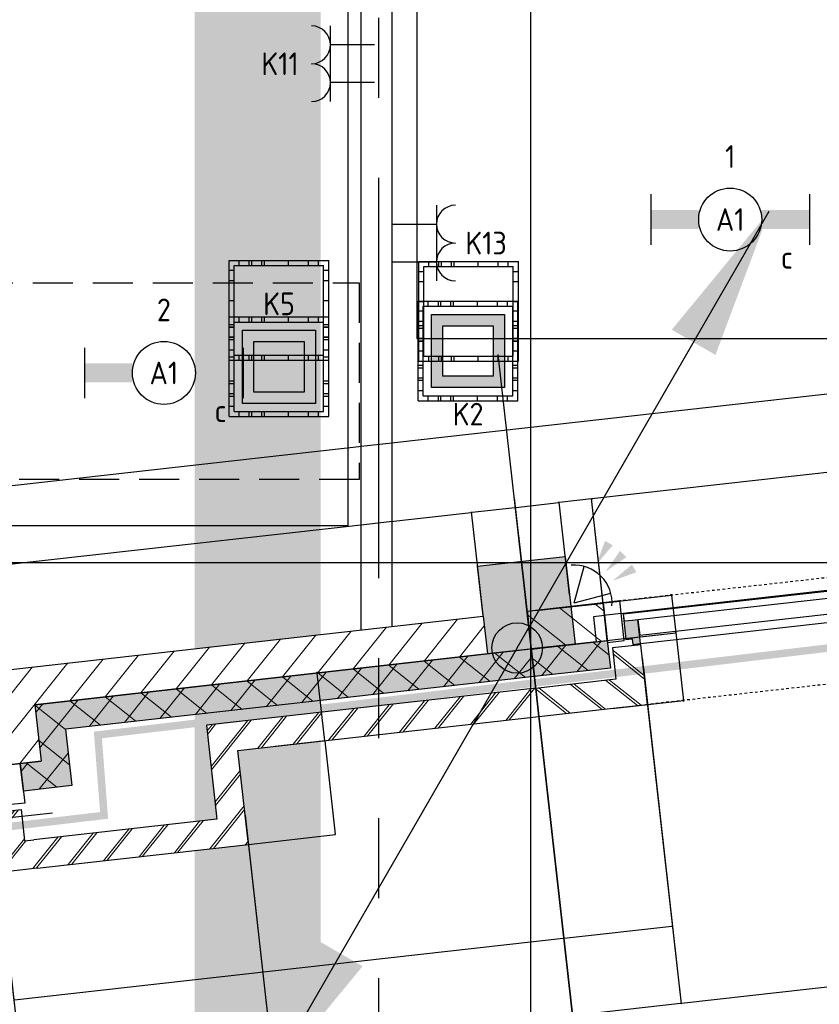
# Model space of a CAD drawing. Header units: millimetres. Extents: x -38031 to 110605, y -22066 to 88711.
# Tile 25 of 150: x 26082 to 29254, y 1748 to 5653. Entities that reach past the tile are written whole.
import ezdxf
from ezdxf.enums import TextEntityAlignment as Align

# ---------------------------------------------------------------- set-up
doc = ezdxf.new("R2010")
doc.units = ezdxf.units.MM
doc.header["$LTSCALE"] = 50
doc.set_wipeout_variables(frame=1)
for name, pattern in [('HIDDEN', [9.525, 6.35, -3.175]), ('HIDDEN2', [4.7625, 3.175, -1.5875]), ('PHANTOM', [63.5, 31.75, -6.35, 6.35, -6.35, 6.35, -6.35]), ('STYLE_01', [0.41664, 0.20828, -0.20836]), ('STYLE_06', [1.04164, 0.625, -0.20828, 0.06943, -0.13893])]:
    doc.linetypes.add(name, pattern=pattern)
for name, color, linetype in [('AL$1A---_ALGEMEEN', 8, 'Continuous'), ('AM$1A---_ARCERING', 8, 'Continuous'), ('Bouwkundig', 8, 'Continuous'), ('brandscheiding', 5, 'HIDDEN'), ('EL6121--', 3, 'Continuous'), ('EL6222--', 3, 'Continuous'), ('EL6311--', 3, 'Continuous'), ('EL6521--', 3, 'Continuous'), ('kaderscheiding', 9, 'Continuous'), ('Kastenscheiding', 4, 'PHANTOM'), ('LICHT_TEXT018', 1, 'Continuous'), ('stramien', 1, 'Continuous'), ('versterkte strook', 7, 'Continuous'), ('Vloerdoos', 3, 'Continuous'), ('Vloerdoos (1e)', 51, 'Continuous'), ('Vloerdoos OUD', 51, 'Continuous')]:
    doc.layers.add(name, color=color, linetype=linetype)
doc.styles.add('Arial', font='ARIAL.TTF')
doc.styles.add('BURO-018', font='iso.shx', dxfattribs={"height": 90})
doc.dimstyles.new('VyA', dxfattribs={"dimtxt": 2.272868, "dimasz": 2.120801, "dimexe": 1.5, "dimexo": 1.59, "dimgap": 0.5, "dimtad": 1, "dimdec": 0, "dimzin": 11, "dimtxsty": 'Arial', "dimblk": 'VW_SLASH', "dimcen": 0, "dimdle": 1, "dimazin": 0, "dimtfac": 0.8, "dimtdec": 0, "dimtix": 1, "dimtmove": 0, "dimatfit": 0, "dimldrblk": 'VW_FILLEDARROW', "dimfxl": 0, "dimfrac": 2, "dimtolj": 1, "dimtzin": 11, "dimarcsym": 0})
pattern_1 = [(45, (0, 0), (70.71068, -70.71068), []), (45, (7.07, -7.07), (70.71068, -70.71068), [])]
pattern_2 = [(135, (0, 0), (70.71068, 70.71068), []), (45, (299.34, -299.34), (70.71068, -70.71068), [])]
pattern_3 = [(45, (0, 0), (70.71068, -70.71068), [])]

# ---------------------------------------------------------------- blocks, each defined once
blk = doc.blocks.new('E00060')
at = {"color": 0, "linetype": 'Continuous'}
for q in [(-1.5, 3.598), (1.5, 3.598)]:
    blk.add_line((0, 1), q, dxfattribs=at)
blk.add_arc((0, 1), 3, 40.52878, 139.47122, dxfattribs=at)
for points in [[(-1.759, 6.211), (-1.082, 6.393), (-0.906, 4.381)], [(-0.351, 6.489), (0.351, 6.489), (0, 4.5)], [(1.082, 6.393), (1.759, 6.211), (0.906, 4.381)]]:
    blk.add_solid(points, dxfattribs=at)
at = {"color": 0, "linetype": 'Continuous', "style": 'BURO-018'}
for tag, p in [('E_TEXT1', (0, 9)), ('E_TEXT2', (5, 4))]:
    blk.add_attdef(tag, text='', height=1.8, dxfattribs=at).set_placement(p, align=Align.MIDDLE)
at = {"color": 0, "linetype": 'Continuous', "style": 'BURO-018', "flags": 1}
blk.add_attdef('E_MATCODE', text='', height=1.8, dxfattribs=at).set_placement((0, 0), align=Align.MIDDLE)
blk = doc.blocks.new('VLOERDOOS')
at = {"layer": 'Vloerdoos'}
for p, q in [((0, 395), (395, 395)), ((0, 395), (0, 0)), ((40, 375), (40, 395)), ((80, 375), (80, 395)), ((90, 375), (90, 395)), ((130, 375), (130, 395)), ((140, 375), (140, 395)), ((235, 375), (235, 395)), ((315, 375), (315, 395)), ((355, 375), (355, 395)), ((395, 395), (395, 0)), ((0, 355), (20, 355)), ((20, 375), (20, 20)), ((20, 375), (375, 375)), ((375, 375), (375, 20)), ((375, 355), (395, 355)), ((0, 315), (20, 315)), ((375, 315), (395, 315)), ((0, 305), (20, 305)), ((375, 305), (395, 305)), ((0, 265), (20, 265)), ((0, 255), (20, 255)), ((375, 265), (395, 265)), ((375, 255), (395, 255)), ((0, 160), (20, 160)), ((375, 160), (395, 160)), ((0, 80), (20, 80)), ((375, 80), (395, 80)), ((0, 40), (20, 40)), ((375, 40), (395, 40)), ((0, 0), (395, 0)), ((20, 20), (375, 20)), ((40, 0), (40, 20)), ((80, 0), (80, 20)), ((90, 0), (90, 20)), ((130, 0), (130, 20)), ((140, 0), (140, 20)), ((235, 0), (235, 20)), ((315, 0), (315, 20)), ((355, 0), (355, 20))]:
    blk.add_line(p, q, dxfattribs=at)
blk = doc.blocks.new('E00126')
at = {"color": 0, "linetype": 'Continuous'}
for p, q in [((-3, 4.5), (3, 4.5)), ((-1.5, 1), (-1.5, 4.5)), ((1.5, 1), (1.5, 4.5))]:
    blk.add_line(p, q, dxfattribs=at)
for centre in [(-1.5, 6), (1.5, 6)]:
    blk.add_arc(centre, 1.5, 180, 0, dxfattribs=at)
at = {"color": 0, "linetype": 'Continuous', "style": 'BURO-018'}
for tag, p in [('E_GKAST', (0, 11.5)), ('E_GROEP', (0, 8.5)), ('E_SGROEP', (4.5, 8.5))]:
    blk.add_attdef(tag, text='', height=1.8, dxfattribs=at).set_placement(p, align=Align.MIDDLE)
at = {"color": 0, "linetype": 'Continuous', "style": 'BURO-018', "flags": 1}
for tag, p in [('E_VERMCODE', (13, 8.5)), ('E_MATCODE', (0, 0))]:
    blk.add_attdef(tag, text='', height=1.8, dxfattribs=at).set_placement(p, align=Align.MIDDLE)
blk = doc.blocks.new('E00414')
at = {"color": 0, "linetype": 'Continuous'}
for p, q in [((-2.9, -2.9), (-2.9, 2.9)), ((-2.9, 2.9), (2.9, 2.9)), ((2.9, 2.9), (2.9, -2.9)), ((-2, 2), (2, 2)), ((-2, -2), (-2, 2)), ((2, 2), (2, -2)), ((2, -2), (-2, -2)), ((2.9, -2.9), (-2.9, -2.9))]:
    blk.add_line(p, q, dxfattribs=at)
at = {"color": 0}
for points in [[(-2.9, 2.9), (2.9, 2.9), (-2, 2), (2, 2)], [(-2, -2), (-2.9, -2.9), (-2, 2), (-2.9, 2.9)], [(2, 2), (2.9, 2.9), (2, -2), (2.9, -2.9)], [(2, -2), (2.9, -2.9), (-2, -2), (-2.9, -2.9)]]:
    blk.add_solid(points, dxfattribs=at)
at = {"color": 0, "linetype": 'Continuous', "style": 'BURO-018'}
for tag, p in [('E_GKAST', (0, 8)), ('E_GROEP', (0, 5)), ('E_SGROEP', (4.5, 5))]:
    blk.add_attdef(tag, text='', height=1.8, dxfattribs=at).set_placement(p, align=Align.MIDDLE)
at = {"color": 0, "linetype": 'Continuous', "style": 'BURO-018', "flags": 1}
for tag, p in [('E_VERMCODE', (13, 5)), ('E_MATCODE', (0, 0))]:
    blk.add_attdef(tag, text='', height=1.8, dxfattribs=at).set_placement(p, align=Align.MIDDLE)
blk = doc.blocks.new('E00170')
at = {"color": 0, "linetype": 'Continuous'}
for q in [(5, 8.66), (-5, -8.66)]:
    blk.add_line((0, 0), q, dxfattribs=at)
for points in [[(5, 8.66, 0, 1, 0), (3.5, 6.062, 1, 1, 0)], [(-5, -8.66, 0, 1, 0), (-3.5, -6.062, 1, 1, 0)]]:
    blk.add_lwpolyline(points, format="xyseb", dxfattribs=at)
at = {"color": 0, "const_width": 0.5}
blk.add_lwpolyline([(-0.25, 0, 1), (0.25, 0, 1)], format="xyb", close=True, dxfattribs=at)
at = {"color": 0, "linetype": 'Continuous'}
blk.add_circle((0, 0), 0.5, dxfattribs=at)
blk = doc.blocks.new('1115B6630')
at = {"color": 0}
for p, q in [((-6.3, 2), (-6.3, -2)), ((6.3, 2), (6.3, -2))]:
    blk.add_line(p, q, dxfattribs=at)
at = {"color": 0, "linetype": 'Continuous'}
blk.add_circle((0, 0), 2.5, dxfattribs=at)
at = {"color": 0}
for points in [[(-2.5, 0.75), (-6.3, 0.75), (-2.5, -0.75), (-6.3, -0.75)], [(2.5, 0.75), (6.3, 0.75), (2.5, -0.75), (6.3, -0.75)]]:
    blk.add_solid(points, dxfattribs=at)
at = {"color": 0, "linetype": 'Continuous', "style": 'BURO-018'}
for tag, p in [('E_GKAST', (0, 8)), ('E_GROEP', (0, 5)), ('E_SGROEP', (4.5, 5)), ('E_ARMCODE', (0, 0)), ('E_SLET', (4.5, -3))]:
    blk.add_attdef(tag, text='', height=1.8, dxfattribs=at).set_placement(p, align=Align.MIDDLE)
blk = doc.blocks.new('zijdetail kozijn 2kops')
at = {"color": 0}
blk.add_wipeout([(-63, 420), (-130, 420), (-130, 262), (-63, 262)], dxfattribs=at).dxf.layer = 'AL$1A---_ALGEMEEN'
at = {"layer": 'AM$1A---_ARCERING', "linetype": 'Continuous', "lineweight": 0}
blk.add_hatch(color=256, dxfattribs=at).paths.add_polyline_path([(-54.2, 338), (-54.2, 366), (-56, 366), (-56, 266), (-31, 266), (-31, 243), (0, 243), (0, 338), (-22, 338)])
at = {"layer": 'AL$1A---_ALGEMEEN', "color": 0}
for points in [[(-63, 420), (-130, 420), (-130, 262), (-63, 262)], [(-54.2, 338), (-54.2, 366), (-56, 366), (-56, 266), (-31, 266), (-31, 243), (0, 243), (0, 338), (-22, 338)]]:
    blk.add_lwpolyline(points, close=True, dxfattribs=at)
blk = doc.blocks.new('31x_alu-bg-mk 108-p')
at = {"layer": 'AL$1A---_ALGEMEEN', "color": 0, "xscale": -1}
blk.add_blockref('zijdetail kozijn 2kops', (-124, 0), dxfattribs=at)
at = {"color": 0}
blk.add_wipeout([(26, 0), (-124, 0), (-124, 238), (-11, 238), (-11, 113), (26, 113)], dxfattribs=at).dxf.layer = 'AL$1A---_ALGEMEEN'
at = {"layer": 'AM$1A---_ARCERING', "linetype": 'Continuous', "lineweight": 5}
h = blk.add_hatch(dxfattribs=at)
h.set_pattern_fill('BAKSTEEN', color=256, style=0, pattern_type=2)
h.set_pattern_definition(pattern_1)
edge = h.paths.add_edge_path()
edge.add_line((26, 0), (-124, 0))
edge.add_line((-124, 0), (-124, 238))
edge.add_line((-124, 238), (-11, 238))
edge.add_line((-11, 238), (-11, 113))
edge.add_line((-11, 113), (26, 113))
at = {"layer": 'AL$1A---_ALGEMEEN', "color": 0}
blk.add_lwpolyline([(26, 0), (-124, 0), (-124, 238), (-11, 238), (-11, 113), (26, 113)], dxfattribs=at)
blk = doc.blocks.new('31x_alu-bg-mk105b-p')
at = {"color": 0}
blk.add_wipeout([(-338, 1648), (-338, 0), (-276, 0), (-276, 1648)], dxfattribs=at).dxf.layer = 'AL$1A---_ALGEMEEN'
at = {"layer": 'AL$1A---_ALGEMEEN', "color": 0}
blk.add_lwpolyline([(-338, 1648), (-338, 0), (-276, 0), (-276, 1648)], close=True, dxfattribs=at)
at = {"layer": 'AL$1A---_ALGEMEEN', "color": 0, "xscale": -1, "rotation": 90}
blk.add_blockref('zijdetail kozijn 2kops', (0, 1648), dxfattribs=at)
at = {"layer": 'AL$1A---_ALGEMEEN', "color": 0, "rotation": 90}
blk.add_blockref('zijdetail kozijn 2kops', (0, 0), dxfattribs=at)
at = {"layer": 'AL$1A---_ALGEMEEN', "color": 0}
for p, q in [((-270, 2082), (-270, 1778)), ((-366, 1702.2), (-366, -54.2)), ((-270, -434), (-270, -130))]:
    blk.add_line(p, q, dxfattribs=at)
at = {"layer": 'AL$1A---_ALGEMEEN', "color": 0, "linetype": 'STYLE_01'}
blk.add_line((-420, 1711), (-420, -63), dxfattribs=at)
at = {"color": 0}
for points in [[(0, 1648), (-238, 1648), (-238, 1761), (-114, 1761), (-113, 1761), (-113, 2082), (0, 2082), (0, 1761)], [(0, 0), (-238, 0), (-238, -113), (-114, -113), (-113, -113), (-113, -434), (0, -434), (0, -113)]]:
    blk.add_wipeout(points, dxfattribs=at).dxf.layer = 'AL$1A---_ALGEMEEN'
at = {"layer": 'AM$1A---_ARCERING', "linetype": 'Continuous', "lineweight": 0}
for points in [[(-270, 1778), (-160, 1778), (-160, 2082), (-270, 2082)], [(-270, -130), (-160, -130), (-160, -434), (-270, -434)]]:
    blk.add_hatch(color=256, dxfattribs=at).paths.add_polyline_path(points)
at = {"layer": 'AM$1A---_ARCERING', "linetype": 'Continuous', "lineweight": 5}
h = blk.add_hatch(dxfattribs=at)
h.set_pattern_fill('ISOLATIE', color=256, style=0, pattern_type=2)
h.set_pattern_definition(pattern_2)
h.paths.add_polyline_path([(-270, 1778), (-160, 1778), (-160, 2082), (-270, 2082)])
h = blk.add_hatch(dxfattribs=at)
h.set_pattern_fill('BAKSTEEN', color=256, style=0, pattern_type=2)
h.set_pattern_definition(pattern_1)
h.paths.add_polyline_path([(0, 1648), (-238, 1648), (-238, 1761), (-114, 1761), (-113, 1761), (-113, 2082), (0, 2082), (0, 1761)])
h = blk.add_hatch(dxfattribs=at)
h.set_pattern_fill('BAKSTEEN', color=256, style=0, pattern_type=2)
h.set_pattern_definition(pattern_1)
h.paths.add_polyline_path([(0, 0), (-238, 0), (-238, -113), (-114, -113), (-113, -113), (-113, -434), (0, -434), (0, -113)])
h = blk.add_hatch(dxfattribs=at)
h.set_pattern_fill('ISOLATIE', color=256, style=0, pattern_type=2)
h.set_pattern_definition(pattern_2)
h.paths.add_polyline_path([(-270, -130), (-160, -130), (-160, -434), (-270, -434)])
at = {"layer": 'AL$1A---_ALGEMEEN', "color": 0}
for p, q in [((-113, 1761), (-113, 2082)), ((-243, 0), (-243, 1648)), ((-113, -113), (-113, -434))]:
    blk.add_line(p, q, dxfattribs=at)
at = {"layer": 'AL$1A---_ALGEMEEN', "color": 0, "linetype": 'STYLE_01'}
blk.add_line((0, 1648), (0, -17.4), dxfattribs=at)
at = {"layer": 'AL$1A---_ALGEMEEN', "color": 0, "flags": 128}
for points in [[(-270, 1778), (-160, 1778), (-160, 2082)], [(0, 2082), (0, 1761), (0, 1648)], [(0, 1648), (-238, 1648), (-238, 1761), (-114, 1761)], [(0, 0), (-238, 0), (-238, -113), (-114, -113)], [(0, -434), (0, -113), (0, 0)], [(-270, -130), (-160, -130), (-160, -434)]]:
    blk.add_lwpolyline(points, dxfattribs=at)
at = {"color": 0}
for points in [[(-270, 1778), (-270, 2082), (-420, 2082), (-420, 1778)], [(-270, -130), (-420, -130), (-420, -434), (-270, -434)]]:
    blk.add_wipeout(points, dxfattribs=at).dxf.layer = 'AL$1A---_ALGEMEEN'
at = {"layer": 'AM$1A---_ARCERING', "linetype": 'Continuous', "lineweight": 5}
h = blk.add_hatch(dxfattribs=at)
h.set_pattern_fill('KALKZANDSTEEN', color=256, style=0, pattern_type=2)
h.set_pattern_definition(pattern_3)
h.paths.add_polyline_path([(-270, 1778), (-270, 2082), (-420, 2082), (-420, 1778)])
h = blk.add_hatch(dxfattribs=at)
h.set_pattern_fill('KALKZANDSTEEN', color=256, style=0, pattern_type=2)
h.set_pattern_definition(pattern_3)
h.paths.add_polyline_path([(-270, -130), (-420, -130), (-420, -434), (-270, -434)])
at = {"layer": 'AL$1A---_ALGEMEEN', "color": 0}
for p, q in [((-270, 1778), (-270, 2082)), ((-369.5, 1750.2), (-369.5, -174)), ((-270, -434), (-270, -130))]:
    blk.add_line(p, q, dxfattribs=at)
at = {"layer": 'AL$1A---_ALGEMEEN', "color": 0, "flags": 128}
for points in [[(-420, 2082), (-420, 1778), (-270, 1778)], [(-270, -130), (-420, -130), (-420, -434)]]:
    blk.add_lwpolyline(points, dxfattribs=at)
at = {"layer": 'AL$1A---_ALGEMEEN', "color": 0}
for points in [[(-369, 1824), (-270, 1824), (-270, 2082)], [(-369, -174), (-270, -174), (-270, -433)]]:
    blk.add_lwpolyline(points, dxfattribs=at)
blk = doc.blocks.new('kolom 350x350')
at = {"layer": 'AM$1A---_ARCERING', "linetype": 'Continuous', "lineweight": 0}
blk.add_hatch(color=256, dxfattribs=at).paths.add_polyline_path([(-175, 350), (175, 350), (175, 0), (-175, 0)])
at = {"layer": 'AL$1A---_ALGEMEEN', "color": 0}
blk.add_lwpolyline([(-175, 350), (175, 350), (175, 0), (-175, 0)], close=True, dxfattribs=at)
blk = doc.blocks.new('VW_SLASH')
at = {"layer": 'AL$1A---_ALGEMEEN', "color": 0, "linetype": 'ByBlock', "lineweight": -2}
blk.add_line((0, 0), (-1, 0), dxfattribs=at)
at = {"layer": 'AL$1A---_ALGEMEEN', "color": 0, "linetype": 'ByBlock', "lineweight": 5}
blk.add_line((0.5, 0.5), (-0.5, -0.5), dxfattribs=at)
blk = doc.blocks.new('*D1986')
at = {"layer": 'AL$1A---_ALGEMEEN', "color": 0, "lineweight": -2}
for p, q in [((-62571.5, -527.6), (-62571.5, -1464.8)), ((-61578, -527.6), (-61578, -1464.8)), ((-62569.4, -1463.3), (-61580.1, -1463.3))]:
    blk.add_line(p, q, dxfattribs=at)
at = {"layer": 'AL$1A---_ALGEMEEN', "color": 0, "lineweight": -2, "xscale": 2.12080078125, "yscale": 2.12080078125, "zscale": 2.12080078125, "rotation": 180}
blk.add_blockref('VW_SLASH', (-62571.5, -1463.3), dxfattribs=at)
at = {"layer": 'AL$1A---_ALGEMEEN', "color": 0, "lineweight": -2, "xscale": 2.12080078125, "yscale": 2.12080078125, "zscale": 2.12080078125}
blk.add_blockref('VW_SLASH', (-61578, -1463.3), dxfattribs=at)
blk = doc.blocks.new('VW_FILLEDARROW')
at = {"layer": 'AL$1A---_ALGEMEEN', "color": 0, "lineweight": -2}
blk.add_solid([(0, 0), (0.5, 0.5), (0.5, -0.5)], dxfattribs=at)
blk = doc.blocks.new('*D1994')
at = {"layer": 'AL$1A---_ALGEMEEN', "color": 0, "lineweight": -2}
for p, q in [((-59942.5, -124), (-59942.5, -1464.8)), ((-61578, -589), (-61578, -1464.8)), ((-59944.6, -1463.3), (-61575.9, -1463.3))]:
    blk.add_line(p, q, dxfattribs=at)
at = {"layer": 'AL$1A---_ALGEMEEN', "color": 0, "lineweight": -2, "xscale": 2.12080078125, "yscale": 2.12080078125, "zscale": 2.12080078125, "rotation": 180}
blk.add_blockref('VW_SLASH', (-61578, -1463.3), dxfattribs=at)
at = {"layer": 'AL$1A---_ALGEMEEN', "color": 0, "lineweight": -2, "xscale": 2.12080078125, "yscale": 2.12080078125, "zscale": 2.12080078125}
blk.add_blockref('VW_SLASH', (-59942.5, -1463.3), dxfattribs=at)
blk = doc.blocks.new('*D2041')
at = {"layer": 'AL$1A---_ALGEMEEN', "color": 0, "lineweight": -2}
for p, q in [((-59942.5, -109), (-59942.5, -1464.8)), ((-58294.5, -152.6), (-58294.5, -1464.8)), ((-58296.6, -1463.3), (-59940.4, -1463.3))]:
    blk.add_line(p, q, dxfattribs=at)
at = {"layer": 'AL$1A---_ALGEMEEN', "color": 0, "lineweight": -2, "xscale": 2.12080078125, "yscale": 2.12080078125, "zscale": 2.12080078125, "rotation": 180}
blk.add_blockref('VW_SLASH', (-59942.5, -1463.3), dxfattribs=at)
at = {"layer": 'AL$1A---_ALGEMEEN', "color": 0, "lineweight": -2, "xscale": 2.12080078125, "yscale": 2.12080078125, "zscale": 2.12080078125}
blk.add_blockref('VW_SLASH', (-58294.5, -1463.3), dxfattribs=at)
blk = doc.blocks.new('*D2067')
at = {"layer": 'AL$1A---_ALGEMEEN', "color": 0, "lineweight": -2}
for p, q in [((-60376, 603.4), (-60376, -1876.5)), ((-56602.5, 453.4), (-56602.5, -1876.5)), ((-56604.6, -1875), (-60373.9, -1875))]:
    blk.add_line(p, q, dxfattribs=at)
at = {"layer": 'AL$1A---_ALGEMEEN', "color": 0, "lineweight": -2, "xscale": 2.12080078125, "yscale": 2.12080078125, "zscale": 2.12080078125, "rotation": 180}
blk.add_blockref('VW_SLASH', (-60376, -1875), dxfattribs=at)
at = {"layer": 'AL$1A---_ALGEMEEN', "color": 0, "lineweight": -2, "xscale": 2.12080078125, "yscale": 2.12080078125, "zscale": 2.12080078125}
blk.add_blockref('VW_SLASH', (-56602.5, -1875), dxfattribs=at)
blk = doc.blocks.new('*D2068')
at = {"layer": 'AL$1A---_ALGEMEEN', "color": 0, "lineweight": -2}
for p, q in [((-64149.5, 603.4), (-64149.5, -1876.5)), ((-60376, 453.4), (-60376, -1876.5)), ((-60378.1, -1875), (-64147.4, -1875))]:
    blk.add_line(p, q, dxfattribs=at)
at = {"layer": 'AL$1A---_ALGEMEEN', "color": 0, "lineweight": -2, "xscale": 2.12080078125, "yscale": 2.12080078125, "zscale": 2.12080078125, "rotation": 180}
blk.add_blockref('VW_SLASH', (-64149.5, -1875), dxfattribs=at)
at = {"layer": 'AL$1A---_ALGEMEEN', "color": 0, "lineweight": -2, "xscale": 2.12080078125, "yscale": 2.12080078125, "zscale": 2.12080078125}
blk.add_blockref('VW_SLASH', (-60376, -1875), dxfattribs=at)
blk = doc.blocks.new('*D2076')
at = {"layer": 'AL$1A---_ALGEMEEN', "color": 0, "lineweight": -2}
for p, q in [((-60551, 96.6), (-60551, 566.5)), ((-60548.9, 565), (-60378.1, 565)), ((-60376, 197.6), (-60376, 566.5))]:
    blk.add_line(p, q, dxfattribs=at)
at = {"layer": 'AL$1A---_ALGEMEEN', "color": 0, "lineweight": -2, "xscale": 2.12080078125, "yscale": 2.12080078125, "zscale": 2.12080078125, "rotation": 180}
blk.add_blockref('VW_SLASH', (-60551, 565), dxfattribs=at)
at = {"layer": 'AL$1A---_ALGEMEEN', "color": 0, "lineweight": -2, "xscale": 2.12080078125, "yscale": 2.12080078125, "zscale": 2.12080078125}
blk.add_blockref('VW_SLASH', (-60376, 565), dxfattribs=at)
blk = doc.blocks.new('*D2077')
at = {"layer": 'AL$1A---_ALGEMEEN', "color": 0, "lineweight": -2}
for p, q in [((-60376, 96.6), (-60376, 566.5)), ((-60373.9, 565), (-60203.1, 565)), ((-60201, 197.6), (-60201, 566.5))]:
    blk.add_line(p, q, dxfattribs=at)
at = {"layer": 'AL$1A---_ALGEMEEN', "color": 0, "lineweight": -2, "xscale": 2.12080078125, "yscale": 2.12080078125, "zscale": 2.12080078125, "rotation": 180}
blk.add_blockref('VW_SLASH', (-60376, 565), dxfattribs=at)
at = {"layer": 'AL$1A---_ALGEMEEN', "color": 0, "lineweight": -2, "xscale": 2.12080078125, "yscale": 2.12080078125, "zscale": 2.12080078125}
blk.add_blockref('VW_SLASH', (-60201, 565), dxfattribs=at)
blk = doc.blocks.new('*D2098')
at = {"layer": 'AL$1A---_ALGEMEEN', "color": 0, "lineweight": -2}
for p, q in [((-61429.4, -270), (-61229.5, -270)), ((-61231, -272.1), (-61231, -642.9)), ((-61577, -645), (-61229.5, -645))]:
    blk.add_line(p, q, dxfattribs=at)
at = {"layer": 'AL$1A---_ALGEMEEN', "color": 0, "lineweight": -2, "xscale": 2.12080078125, "yscale": 2.12080078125, "zscale": 2.12080078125}
for p, rotation in [((-61231, -270), 90), ((-61231, -645), 270)]:
    blk.add_blockref('VW_SLASH', p, dxfattribs=dict(at, rotation=rotation))
blk = doc.blocks.new('*D2125')
at = {"layer": 'AL$1A---_ALGEMEEN', "color": 0, "lineweight": -2}
for p, q in [((-59799, 2.1), (-59799, 4.2)), ((-60341.4, 0), (-59797.5, 0)), ((-59799, 0), (-59799, -270)), ((-60083.4, -270), (-59797.5, -270)), ((-59799, -272.1), (-59799, -274.2))]:
    blk.add_line(p, q, dxfattribs=at)
at = {"layer": 'AL$1A---_ALGEMEEN', "color": 0, "lineweight": -2, "xscale": 2.12080078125, "yscale": 2.12080078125, "zscale": 2.12080078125}
for p, rotation in [((-59799, 0), 270), ((-59799, -270), 90)]:
    blk.add_blockref('VW_SLASH', p, dxfattribs=dict(at, rotation=rotation))
blk = doc.blocks.new('*D2126')
at = {"layer": 'AL$1A---_ALGEMEEN', "color": 0, "lineweight": -2}
for p, q in [((-60341.4, 150), (-59797.5, 150)), ((-59799, 152.1), (-59799, 154.2)), ((-59799, 150), (-59799, 0)), ((-60210.4, 0), (-59797.5, 0)), ((-59799, -2.1), (-59799, -4.2))]:
    blk.add_line(p, q, dxfattribs=at)
at = {"layer": 'AL$1A---_ALGEMEEN', "color": 0, "lineweight": -2, "xscale": 2.12080078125, "yscale": 2.12080078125, "zscale": 2.12080078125}
for p, rotation in [((-59799, 150), 270), ((-59799, 0), 90)]:
    blk.add_blockref('VW_SLASH', p, dxfattribs=dict(at, rotation=rotation))
blk = doc.blocks.new('*D2193')
at = {"layer": 'AL$1A---_ALGEMEEN', "color": 0, "lineweight": -2}
for p, q in [((-59942.5, -84), (-59942.5, -1156.5)), ((-60376, -414), (-60376, -1156.5)), ((-60373.9, -1155), (-59944.6, -1155))]:
    blk.add_line(p, q, dxfattribs=at)
at = {"layer": 'AL$1A---_ALGEMEEN', "color": 0, "lineweight": -2, "xscale": 2.12080078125, "yscale": 2.12080078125, "zscale": 2.12080078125, "rotation": 180}
blk.add_blockref('VW_SLASH', (-60376, -1155), dxfattribs=at)
at = {"layer": 'AL$1A---_ALGEMEEN', "color": 0, "lineweight": -2, "xscale": 2.12080078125, "yscale": 2.12080078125, "zscale": 2.12080078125}
blk.add_blockref('VW_SLASH', (-59942.5, -1155), dxfattribs=at)
blk = doc.blocks.new('*D2198')
at = {"layer": 'AL$1A---_ALGEMEEN', "color": 0, "lineweight": -2}
for p, q in [((-60376, -379), (-60376, -1156.5)), ((-62571.5, -569), (-62571.5, -1156.5)), ((-60378.1, -1155), (-62569.4, -1155))]:
    blk.add_line(p, q, dxfattribs=at)
at = {"layer": 'AL$1A---_ALGEMEEN', "color": 0, "lineweight": -2, "xscale": 2.12080078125, "yscale": 2.12080078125, "zscale": 2.12080078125, "rotation": 180}
blk.add_blockref('VW_SLASH', (-62571.5, -1155), dxfattribs=at)
at = {"layer": 'AL$1A---_ALGEMEEN', "color": 0, "lineweight": -2, "xscale": 2.12080078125, "yscale": 2.12080078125, "zscale": 2.12080078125}
blk.add_blockref('VW_SLASH', (-60376, -1155), dxfattribs=at)
blk = doc.blocks.new('*D2207')
at = {"layer": 'AL$1A---_ALGEMEEN', "color": 0, "lineweight": -2}
for p, q in [((-62590.1, 150), (-63286, 150)), ((-63284.5, 147.9), (-63284.5, 75.6)), ((-63284.5, -222.9), (-63284.5, 17.3)), ((-62435.1, -225), (-63286, -225))]:
    blk.add_line(p, q, dxfattribs=at)
at = {"layer": 'AL$1A---_ALGEMEEN', "color": 0, "lineweight": -2, "xscale": 2.12080078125, "yscale": 2.12080078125, "zscale": 2.12080078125}
for p, rotation in [((-63284.5, 150), 90), ((-63284.5, -225), 270)]:
    blk.add_blockref('VW_SLASH', p, dxfattribs=dict(at, rotation=rotation))
blk = doc.blocks.new('*D2224')
at = {"layer": 'AL$1A---_ALGEMEEN', "color": 0, "lineweight": -2}
for p, q in [((-62508.5, -75.9), (-62508.5, 566.5)), ((-62506.4, 565), (-60553.1, 565)), ((-60551, 566.6), (-60551, 566.5))]:
    blk.add_line(p, q, dxfattribs=at)
at = {"layer": 'AL$1A---_ALGEMEEN', "color": 0, "lineweight": -2, "xscale": 2.12080078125, "yscale": 2.12080078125, "zscale": 2.12080078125, "rotation": 180}
blk.add_blockref('VW_SLASH', (-62508.5, 565), dxfattribs=at)
at = {"layer": 'AL$1A---_ALGEMEEN', "color": 0, "lineweight": -2, "xscale": 2.12080078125, "yscale": 2.12080078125, "zscale": 2.12080078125}
blk.add_blockref('VW_SLASH', (-60551, 565), dxfattribs=at)
blk = doc.blocks.new('*D2225')
at = {"layer": 'AL$1A---_ALGEMEEN', "color": 0, "lineweight": -2}
for p, q in [((-60203.1, 565), (-60205.2, 565)), ((-60201, 566.6), (-60201, 566.5)), ((-60072.5, 565), (-60201, 565)), ((-60072.5, 72.6), (-60072.5, 566.5)), ((-60070.4, 565), (-60068.3, 565))]:
    blk.add_line(p, q, dxfattribs=at)
at = {"layer": 'AL$1A---_ALGEMEEN', "color": 0, "lineweight": -2, "xscale": 2.12080078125, "yscale": 2.12080078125, "zscale": 2.12080078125}
blk.add_blockref('VW_SLASH', (-60201, 565), dxfattribs=at)
at = {"layer": 'AL$1A---_ALGEMEEN', "color": 0, "lineweight": -2, "xscale": 2.12080078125, "yscale": 2.12080078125, "zscale": 2.12080078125, "rotation": 180}
blk.add_blockref('VW_SLASH', (-60072.5, 565), dxfattribs=at)
blk = doc.blocks.new('*D2226')
at = {"layer": 'AL$1A---_ALGEMEEN', "color": 0, "lineweight": -2}
for p, q in [((-60072.5, 76.6), (-60072.5, 566.5)), ((-58166.6, 565), (-60070.4, 565)), ((-58164.5, 1.6), (-58164.5, 566.5))]:
    blk.add_line(p, q, dxfattribs=at)
at = {"layer": 'AL$1A---_ALGEMEEN', "color": 0, "lineweight": -2, "xscale": 2.12080078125, "yscale": 2.12080078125, "zscale": 2.12080078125, "rotation": 180}
blk.add_blockref('VW_SLASH', (-60072.5, 565), dxfattribs=at)
at = {"layer": 'AL$1A---_ALGEMEEN', "color": 0, "lineweight": -2, "xscale": 2.12080078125, "yscale": 2.12080078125, "zscale": 2.12080078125}
blk.add_blockref('VW_SLASH', (-58164.5, 565), dxfattribs=at)
blk = doc.blocks.new('*D1976')
at = {"layer": 'AL$1A---_ALGEMEEN', "color": 0, "lineweight": -2}
for p, q in [((-61273.4, 0.1), (-61229.5, 0.1)), ((-61231, 2.3), (-61231, 4.4)), ((-61231, -270), (-61231, 0.1)), ((-61429.4, -270), (-61229.5, -270)), ((-61231, -272.1), (-61231, -274.2))]:
    blk.add_line(p, q, dxfattribs=at)
at = {"layer": 'AL$1A---_ALGEMEEN', "color": 0, "lineweight": -2, "xscale": 2.12080078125, "yscale": 2.12080078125, "zscale": 2.12080078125}
for p, rotation in [((-61231, 0.1), 270), ((-61231, -270), 90)]:
    blk.add_blockref('VW_SLASH', p, dxfattribs=dict(at, rotation=rotation))
blk = doc.blocks.new('VLOERDOOS (1e)')
at = {"layer": 'Vloerdoos OUD'}
for p, q in [((0, 395), (395, 395)), ((0, 395), (0, 0)), ((40, 375), (40, 395)), ((80, 375), (80, 395)), ((90, 375), (90, 395)), ((130, 375), (130, 395)), ((140, 375), (140, 395)), ((235, 375), (235, 395)), ((315, 375), (315, 395)), ((355, 375), (355, 395)), ((395, 395), (395, 0)), ((0, 355), (20, 355)), ((20, 375), (20, 20)), ((20, 375), (375, 375)), ((375, 375), (375, 20)), ((375, 355), (395, 355)), ((0, 315), (20, 315)), ((375, 315), (395, 315)), ((0, 305), (20, 305)), ((375, 305), (395, 305)), ((0, 265), (20, 265)), ((0, 255), (20, 255)), ((375, 265), (395, 265)), ((375, 255), (395, 255)), ((0, 160), (20, 160)), ((375, 160), (395, 160)), ((0, 80), (20, 80)), ((375, 80), (395, 80)), ((0, 40), (20, 40)), ((375, 40), (395, 40)), ((0, 0), (395, 0)), ((20, 20), (375, 20)), ((40, 0), (40, 20)), ((80, 0), (80, 20)), ((90, 0), (90, 20)), ((130, 0), (130, 20)), ((140, 0), (140, 20)), ((235, 0), (235, 20)), ((315, 0), (315, 20)), ((355, 0), (355, 20))]:
    blk.add_line(p, q, dxfattribs=at)
blk = doc.blocks.new('metselwerk zo gevel 2150+')
at = {"layer": 'AL$1A---_ALGEMEEN', "color": 0}
blk.add_blockref('31x_alu-bg-mk 108-p', (-62447.5, -645), dxfattribs=at)
dim = blk.add_linear_dim(base=(-60551, 564.99214), p1=(-62508.5, -77.44536), p2=(-60551, 564.99214), dimstyle='VyA', override={"dimtxt": 2.272868, "dimgap": 25, "dimdec": 1, "dimlfac": 50, "dimpost": '<>', "dimtxsty": 'Arial', "dimtmove": 2}, dxfattribs=at)
dim.commit()
dim.dimension.update_dxf_attribs({"geometry": '*D2224', "text_midpoint": (-61529.75, 591.1526)})
at = {"layer": 'AM$1A---_ARCERING', "linetype": 'Continuous', "lineweight": 0}
blk.add_hatch(color=256, dxfattribs=at).paths.add_polyline_path([(-62248.5, -110), (-62248.5, -335), (-62441.5, -335), (-62441.5, -225), (-62358.5, -225), (-62358.5, 0), (-60376, 0), (-60376, -110)])
at = {"layer": 'AM$1A---_ARCERING', "linetype": 'Continuous', "lineweight": 5}
h = blk.add_hatch(dxfattribs=at)
h.set_pattern_fill('ISOLATIE', color=256, style=0, pattern_type=2)
h.set_pattern_definition(pattern_2)
h.paths.add_polyline_path([(-62248.5, -110), (-62248.5, -335), (-62441.5, -335), (-62441.5, -225), (-62358.5, -225), (-62358.5, 0), (-60376, 0), (-60376, -110)])
at = {"layer": 'AL$1A---_ALGEMEEN', "color": 0}
blk.add_lwpolyline([(-62248.5, -110), (-62248.5, -335), (-62441.5, -335), (-62441.5, -225), (-62358.5, -225), (-62358.5, 0), (-60376, 0), (-60376, -110)], close=True, dxfattribs=at)
at = {"color": 0}
blk.add_wipeout([(-61578, -270), (-60376, -270), (-60376, -157), (-61690.5, -157), (-61690.5, -532), (-62421.5, -532), (-62421.5, -645), (-61578, -645)], dxfattribs=at).dxf.layer = 'AL$1A---_ALGEMEEN'
at = {"layer": 'AM$1A---_ARCERING', "linetype": 'Continuous', "lineweight": 5}
h = blk.add_hatch(dxfattribs=at)
h.set_pattern_fill('BAKSTEEN', color=256, style=0, pattern_type=2)
h.set_pattern_definition(pattern_1)
h.paths.add_polyline_path([(-61578, -270), (-60376, -270), (-60376, -157), (-61690.5, -157), (-61690.5, -532), (-62421.5, -532), (-62421.5, -645), (-61578, -645)])
at = {"layer": 'AL$1A---_ALGEMEEN', "color": 0}
blk.add_line((-65971.88146, -433.46703), (-62335.88146, -433.46703), dxfattribs=at)
at = {"layer": 'AL$1A---_ALGEMEEN', "color": 0, "flags": 128}
for points in [[(-61578, -270), (-60376, -270), (-60376, -157), (-61690.5, -157), (-61690.5, -532), (-62421.5, -532)], [(-62421.5, -645), (-61578, -645), (-61578, -270)]]:
    blk.add_lwpolyline(points, dxfattribs=at)
at = {"layer": 'AL$1A---_ALGEMEEN', "color": 0}
dim = blk.add_linear_dim(base=(-63284.49914, -225), p1=(-62588.49914, 150), p2=(-62433.5, -225), angle=90, dimstyle='VyA', override={"dimtxt": 2.272868, "dimgap": 25, "dimlfac": 50, "dimpost": '<>', "dimtxsty": 'Arial', "dimtmove": 2}, dxfattribs=at)
dim.commit()
dim.dimension.update_dxf_attribs({"geometry": '*D2207', "text_midpoint": (-63309.49914, 46.43446), "dimtype": 128})
dim = blk.add_linear_dim(base=(-61231, -645), p1=(-61431, -270), p2=(-61578.61792, -645), angle=90, dimstyle='VyA', override={"dimtxt": 2.272868, "dimgap": 25, "dimlfac": 50, "dimpost": '<>', "dimtxsty": 'Arial', "dimtmove": 2}, dxfattribs=at)
dim.commit()
dim.dimension.update_dxf_attribs({"geometry": '*D2098', "text_midpoint": (-61257.16047, -457.5)})
for base, p1, p2, override, picture, middle in [((-62571.5, -1155.00786), (-60376, -377.44536), (-62571.5, -567.44536), {"dimtxt": 2.272868, "dimgap": 25, "dimlfac": 50, "dimpost": '<>', "dimtxsty": 'Arial', "dimtmove": 2}, '*D2198', (-61473.75, -1128.8474)), ((-61578, -1463.28595), (-62571.5, -526), (-61578, -526), {"dimtxt": 2.272868, "dimgap": 25, "dimdec": 1, "dimlfac": 50, "dimpost": '8K-V=<>', "dimtxsty": 'Arial', "dimtmove": 2}, '*D1986', (-62074.75, -1437.12548))]:
    dim = blk.add_linear_dim(base=base, p1=p1, p2=p2, dimstyle='VyA', override=override, dxfattribs=at)
    dim.commit()
    dim.dimension.update_dxf_attribs({"geometry": picture, "text_midpoint": middle})
at = {"layer": 'AL$1A---_ALGEMEEN', "color": 0, "rotation": 270}
blk.add_blockref('31x_alu-bg-mk105b-p', (-59942.5, -270), dxfattribs=at)
at = {"layer": 'AL$1A---_ALGEMEEN', "color": 0}
blk.add_line((-60376, -2275.00786), (-60376, 1174.99214), dxfattribs=at)
blk.add_blockref('kolom 350x350', (-60376, 0), dxfattribs=at)
for base, p1, p2, override, picture, middle in [((-64149.5, -1875.00786), (-60376, 454.99214), (-64149.5, 604.99214), {"dimtxt": 2.272868, "dimgap": 25, "dimdec": 1, "dimlfac": 50, "dimpost": '<>', "dimtxsty": 'Arial', "dimtmove": 2}, '*D2068', (-62262.75, -1848.8474)), ((-60376, 564.99214), (-60551, 94.99214), (-60376, 196.02843), {"dimtxt": 2.272868, "dimgap": 25, "dimlfac": 50, "dimpost": '<>   ', "dimtxsty": 'Arial', "dimtmove": 2}, '*D2076', (-60463.5, 591.1526)), ((-60376, -1875.00786), (-56602.5, 454.99214), (-60376, 604.99214), {"dimtxt": 2.272868, "dimgap": 25, "dimdec": 1, "dimlfac": 50, "dimpost": '<>', "dimtxsty": 'Arial', "dimtmove": 2}, '*D2067', (-58489.25, -1848.8474)), ((-60201, 564.99214), (-60376, 94.99214), (-60201, 196.02843), {"dimtxt": 2.272868, "dimgap": 25, "dimlfac": 50, "dimpost": '   <>', "dimtxsty": 'Arial', "dimtmove": 2}, '*D2077', (-60288.5, 591.1526)), ((-60072.5, 564.99214), (-58164.5, 0), (-60072.5, 75), {"dimtxt": 2.272868, "dimgap": 25, "dimlfac": 50, "dimpost": '<>', "dimtxsty": 'Arial', "dimtmove": 2}, '*D2226', (-59118.5, 591.1526)), ((-59942.5, -1155.00786), (-60376, -412.44536), (-59942.5, -82.44536), {"dimtxt": 2.272868, "dimgap": 25, "dimlfac": 50, "dimpost": '<>', "dimtxsty": 'Arial', "dimtmove": 2}, '*D2193', (-60159.25, -1128.8474)), ((-59942.5, -1463.28595), (-58294.5, -151), (-59942.5, -107.44536), {"dimtxt": 2.272868, "dimgap": 25, "dimlfac": 50, "dimpost": '13K+V=<>', "dimtxsty": 'Arial', "dimtmove": 2}, '*D2041', (-59118.5, -1437.12471)), ((-61578, -1463.28595), (-59942.5, -122.44536), (-61578, -587.44536), {"dimtxt": 2.272868, "dimgap": 25, "dimlfac": 50, "dimpost": '13K=<>', "dimtxsty": 'Arial', "dimtmove": 2}, '*D1994', (-60760.25, -1437.12471))]:
    dim = blk.add_linear_dim(base=base, p1=p1, p2=p2, dimstyle='VyA', override=override, dxfattribs=at)
    dim.commit()
    dim.dimension.update_dxf_attribs({"geometry": picture, "text_midpoint": middle})
dim = blk.add_linear_dim(base=(-60201, 564.99214), p1=(-60072.5, 71), p2=(-60201, 564.99214), dimstyle='VyA', override={"dimtxt": 2.272868, "dimgap": 25, "dimlfac": 50, "dimpost": '<>', "dimtxsty": 'Arial', "dimtix": 0, "dimtmove": 2}, dxfattribs=at)
dim.commit()
dim.dimension.update_dxf_attribs({"geometry": '*D2225', "text_midpoint": (-59557.03759, 564.99214), "dimtype": 128})
for base, p1, p2, override, picture, middle in [((-59798.99493, 0), (-60342.99493, 150), (-60211.96925, 0), {"dimtxt": 2.272868, "dimgap": 25, "dimlfac": 50, "dimpost": '<>', "dimtxsty": 'Arial', "dimtix": 0, "dimtmove": 2}, '*D2126', (-59773.99493, 154.99214)), ((-59798.99493, -270), (-60342.99493, 0), (-60084.99493, -270), {"dimtxt": 2.272868, "dimgap": 25, "dimlfac": 50, "dimpost": '<>', "dimtxsty": 'Arial', "dimtmove": 2}, '*D2125', (-59773.99493, -251.00786))]:
    dim = blk.add_linear_dim(base=base, p1=p1, p2=p2, angle=90, dimstyle='VyA', override=override, dxfattribs=at)
    dim.commit()
    dim.dimension.update_dxf_attribs({"geometry": picture, "text_midpoint": middle, "dimtype": 128})
at = {"color": 0}
blk.add_wipeout([(-60551, 0), (-62358.5, 0), (-62358.5, -225), (-62508.5, -225), (-62508.5, 150), (-60551, 150)], dxfattribs=at).dxf.layer = 'AL$1A---_ALGEMEEN'
at = {"layer": 'AM$1A---_ARCERING', "linetype": 'Continuous', "lineweight": 5}
h = blk.add_hatch(dxfattribs=at)
h.set_pattern_fill('KALKZANDSTEEN', color=256, style=0, pattern_type=2)
h.set_pattern_definition(pattern_3)
h.paths.add_polyline_path([(-60551, 0), (-62358.5, 0), (-62358.5, -225), (-62508.5, -225), (-62508.5, 150), (-60551, 150)])
at = {"layer": 'AL$1A---_ALGEMEEN', "color": 0}
blk.add_lwpolyline([(-60551, 0), (-62358.5, 0), (-62358.5, -225), (-62508.5, -225), (-62508.5, 150), (-60551, 150)], close=True, dxfattribs=at)
dim = blk.add_linear_dim(base=(-61231, 0.13076), p1=(-61431, -270), p2=(-61275.03993, 0.13076), angle=90, dimstyle='VyA', override={"dimtxt": 2.272868, "dimgap": 25, "dimlfac": 50, "dimpost": '<>', "dimtxsty": 'Arial', "dimtix": 0, "dimtmove": 2}, dxfattribs=at)
dim.commit()
dim.dimension.update_dxf_attribs({"geometry": '*D1976', "text_midpoint": (-61206, 356.67751), "dimtype": 128})
blk = doc.blocks.new('200254 W 210e 19-03-2008')
at = {"layer": 'AL$1A---_ALGEMEEN'}
blk.add_lwpolyline([(19354.029, 3076.89), (19468.239, 3076.89), (19468.239, 3088.89), (19582.449, 3088.89), (19582.449, 3100.89), (19582.449, 3465.225), (19427.549, 3465.225), (19427.549, 3388.865), (19442.229, 3388.865), (19442.229, 3325.245), (19427.549, 3325.245), (19409.249, 3325.245), (19302.449, 3326.345), (19302.449, 3298.445), (19354.029, 3298.445)], close=True, dxfattribs=at)
blk.add_wipeout([(19583.449, 3251.765), (19583.449, 3080.536), (19585.949, 3080.816), (19585.949, 3251.765)]).dxf.layer = 'AL$1A---_ALGEMEEN'
blk.add_lwpolyline([(19583.449, 3251.765), (19583.449, 3080.536), (19585.949, 3080.816), (19585.949, 3251.765)], close=True, dxfattribs=at)
at = {"layer": 'AL$1A---_ALGEMEEN', "xscale": 0.02, "yscale": 0.02, "zscale": 0.02, "rotation": 6.40755072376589}
blk.add_blockref('metselwerk zo gevel 2150+', (20796.952, 3213.846), dxfattribs=at)
at = {"layer": 'AL$1A---_ALGEMEEN'}
blk.add_lwpolyline([(19894.889, 3127.708), (19894.889, 3283.708), (19587.889, 3283.708), (19587.889, 3103.708), (19694.889, 3103.708), (19694.889, 3115.708), (19802.889, 3115.708), (19802.889, 3127.708)], close=True, dxfattribs=at)
at = {"layer": 'stramien', "linetype": 'STYLE_06', "ltscale": 50}
for p, q in [((19596.949, 2737.405), (19596.949, 4236.296)), ((19007.749, 3085.945), (21069.716, 3085.945))]:
    blk.add_line(p, q, dxfattribs=at)

msp = doc.modelspace()

# ---------------------------------------------------------------- linework, layer by layer
at = {"layer": 'kaderscheiding', "const_width": 500}
msp.add_lwpolyline([(27025.4, -21815.8), (27025.4, 77005.9)], dxfattribs=at)

# ---------------------------------------------------------------- next in the draw order: block references
at = {"layer": 'Bouwkundig', "xscale": 50, "yscale": 50, "zscale": 50}
msp.add_blockref('200254 W 210e 19-03-2008', (-951737.5, -150797.3), dxfattribs=at)

# ---------------------------------------------------------------- next in the draw order: linework, layer by layer
at = {"layer": 'brandscheiding', "const_width": 30}
msp.add_lwpolyline([(16856.8, 29400.9), (9918.6, 29400.9), (9918.6, 23072), (10144.2, 23072), (10144.2, 1050.4), (22471.5, 2466.1), (22576.5, 2046.6), (26416.4, 2497), (26391.8, 2816.1), (58146.5, 6594.8)], dxfattribs=at)
at = {"layer": 'Kastenscheiding'}
msp.add_line((27506.5, 263.4), (27506.5, 23182.9), dxfattribs=at)
at = {"layer": 'LICHT_TEXT018', "linetype": 'HIDDEN2'}
msp.add_lwpolyline([(27428.6, 4609.1), (27428.6, 3829.8), (24228.6, 3829.8), (24228.6, 4609.1), (27428.6, 4609.1)], dxfattribs=at)
at = {"layer": 'versterkte strook'}
msp.add_line((8732.7, 1860.9), (101326.6, 12259.4), dxfattribs=at)

# ---------------------------------------------------------------- next in the draw order: block references
at = {"layer": 'EL6121--', "xscale": 200, "yscale": 200, "zscale": 200}
msp.add_blockref('E00170', (28055.2, 3161), dxfattribs=at)
at = {"layer": 'EL6222--'}
ref = msp.add_blockref('E00126', (27539.5, 5478.2), dxfattribs=dict(at, xscale=50, yscale=50, zscale=50, rotation=90))
ref.add_attrib('E_GROEP', 'K11', dxfattribs={"layer": '0', "color": 1, "linetype": 'Continuous', "height": 90, "style": 'BURO-018'}).set_placement((27114.5, 5478.2), align=Align.MIDDLE)
ref = msp.add_blockref('E00126', (27510, 4767.2), dxfattribs=dict(at, xscale=50, yscale=50, zscale=50, rotation=270))
ref.add_attrib('E_GROEP', 'K13', dxfattribs={"layer": '0', "color": 1, "linetype": 'Continuous', "height": 90, "style": 'BURO-018'}).set_placement((27932, 4767.2), align=Align.MIDDLE)
ref = msp.add_blockref('E00414', (27110.6, 4276.1), dxfattribs=dict(at, xscale=50, yscale=50, zscale=50))
ref.add_attrib('E_GROEP', 'K5', dxfattribs={"layer": '0', "color": 1, "linetype": 'Continuous', "height": 90, "style": 'BURO-018'}).set_placement((27110.6, 4526.1), align=Align.MIDDLE)
ref = msp.add_blockref('E00414', (27860.6, 4338.7), dxfattribs=dict(at, xscale=50, yscale=50, zscale=50))
ref.add_attrib('E_GROEP', 'K2', dxfattribs={"layer": '0', "color": 1, "linetype": 'Continuous', "height": 90, "style": 'BURO-018'}).set_placement((27860.6, 4088.6), align=Align.MIDDLE)
at = {"layer": 'EL6311--'}
ref = msp.add_blockref('1115B6630', (28900.3, 4860.3), dxfattribs=dict(at, xscale=50, yscale=50, zscale=50))
ref.add_attrib('E_ARMCODE', 'A1', dxfattribs={"layer": '0', "color": 1, "linetype": 'Continuous', "height": 90, "style": 'BURO-018'}).set_placement((28900.3, 4860.3), align=Align.MIDDLE)
ref.add_attrib('E_SLET', 'c', dxfattribs={"layer": '0', "color": 1, "linetype": 'Continuous', "height": 90, "style": 'BURO-018'}).set_placement((29125.3, 4710.3), align=Align.MIDDLE)
ref.add_attrib('E_GROEP', '1', dxfattribs={"layer": '0', "color": 1, "linetype": 'Continuous', "height": 90, "style": 'BURO-018'}).set_placement((28900.3, 5110.3), align=Align.MIDDLE)
ref = msp.add_blockref('1115B6630', (26653.6, 4251.9), dxfattribs=dict(at, xscale=50, yscale=50, zscale=50))
ref.add_attrib('E_ARMCODE', 'A1', dxfattribs={"layer": '0', "color": 1, "linetype": 'Continuous', "height": 90, "style": 'BURO-018'}).set_placement((26653.6, 4251.9), align=Align.MIDDLE)
ref.add_attrib('E_SLET', 'c', dxfattribs={"layer": '0', "color": 1, "linetype": 'Continuous', "height": 90, "style": 'BURO-018'}).set_placement((26878.6, 4101.9), align=Align.MIDDLE)
ref.add_attrib('E_GROEP', '2', dxfattribs={"layer": '0', "color": 1, "linetype": 'Continuous', "height": 90, "style": 'BURO-018'}).set_placement((26653.6, 4501.9), align=Align.MIDDLE)
at = {"layer": 'EL6521--', "xscale": 50.0000000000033, "yscale": 50, "zscale": 50, "rotation": 315}
msp.add_blockref('E00060', (28246.3, 3304.2), dxfattribs=at)
at = {"layer": 'Vloerdoos', "rotation": 90}
for p in [(28057.5, 4141.5), (27307.5, 4078.9)]:
    msp.add_blockref('VLOERDOOS', p, dxfattribs=at)
at = {"layer": 'Vloerdoos (1e)', "rotation": 90}
for p in [(27307.5, 4302.6), (28059.9, 4298.5)]:
    msp.add_blockref('VLOERDOOS (1e)', p, dxfattribs=at)

doc.saveas('drawing.dxf')
